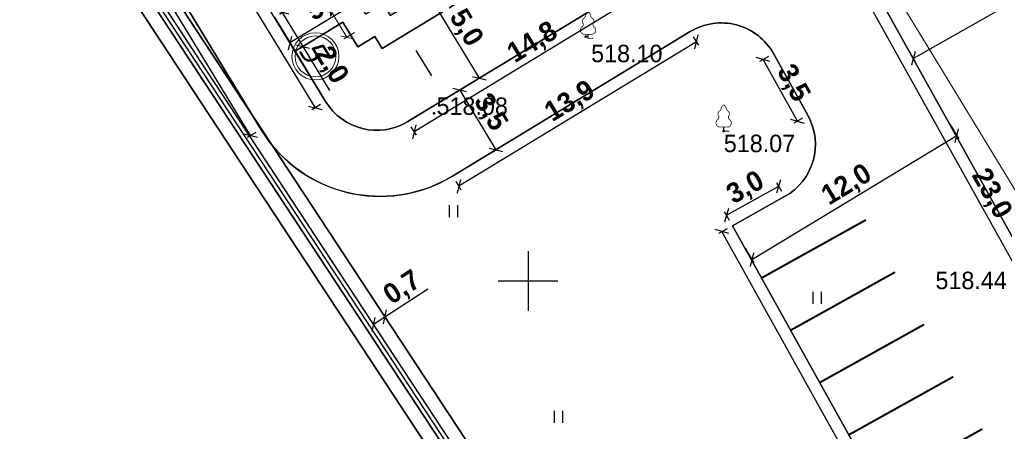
# Model space of a CAD drawing. Header units: millimetres. Extents: x 767170 to 66149698, y -983507 to 2493658.
# Tile 193 of 226: x 2741588 to 2790966, y -617269 to -596635. Entities that reach past the tile are written whole.
import ezdxf

# ---------------------------------------------------------------- set-up
doc = ezdxf.new("R2010")
doc.units = ezdxf.units.MM
for name, color, linetype in [('(001) Сетка', 92, 'Continuous'), ('(004) Точки рельефа', 7, 'Continuous'), ('(022) Возд. Линии', 7, 'Continuous'), ('(036) Растительность', 7, 'Continuous'), ('(038) Деревья', 7, 'Continuous'), ('(040) Ограда', 7, 'Continuous'), ('GLUXOY OG', 7, 'Continuous'), ('os', 3, 'Continuous'), ('YQ_DIM', 3, 'Continuous')]:
    doc.layers.add(name, color=color, linetype=linetype)
doc.styles.add('BLACK', font='tahomabd.ttf')
doc.styles.add('D-431', font='txt')
doc.styles.add('FAYZXON', font='GOTHICB.TTF')
doc.styles.get("Standard").update_dxf_attribs({"font": 'isocpeui.ttf'})
doc.linetypes.add('ОГРАДА_БЕТ', pattern='A,4,["|",Standard,S=0.8,R=0,X=0,Y=-0.8],4', length=8)
doc.linetypes.add('ОГРАДА_ГЛИН', pattern='A,4,["|",Standard,S=0.8,R=0,X=0,Y=-0.8],0.5,["|",Standard,S=0.8,R=0,X=0,Y=-0.8],3.5', length=8)
doc.dimstyles.new('genplan dimension', dxfattribs={"dimtxt": 1100, "dimasz": 450, "dimexe": 450, "dimexo": 0, "dimgap": 80, "dimtad": 1, "dimlfac": 0.001, "dimtxsty": 'BLACK', "dimblk": 'OBLIQUE', "dimcen": 0, "dimclrd": 186, "dimclre": 186, "dimclrt": 186, "dimadec": 1, "dimazin": 0, "dimtfac": 1, "dimtmove": 0, "dimatfit": 3, "dimldrblk": 'OBLIQUE', "dimfxl": 1, "dimlwd": 9, "dimlwe": 9, "dimarcsym": 0})
doc.dimstyles.new('MAGENTA genplan dimension', dxfattribs={"dimtxt": 1000, "dimasz": 500, "dimexe": 200, "dimexo": 300, "dimgap": 100, "dimtad": 1, "dimdec": 1, "dimlfac": 0.001, "dimzin": 1, "dimtxsty": 'FAYZXON', "dimblk": 'OBLIQUE', "dimcen": 0, "dimclrd": 142, "dimclre": 142, "dimclrt": 6, "dimadec": 0, "dimazin": 0, "dimtfac": 1, "dimtdec": 1, "dimtmove": 0, "dimatfit": 3, "dimldrblk": 'OBLIQUE', "dimfxl": 1, "dimlwd": 30, "dimlwe": 30, "dimarcsym": 0})

# ---------------------------------------------------------------- blocks, each defined once
blk = doc.blocks.new('_Oblique')
at = {"color": 0, "linetype": 'ByBlock', "lineweight": -2}
blk.add_line((-0.5, -0.5), (0.5, 0.5), dxfattribs=at)
blk = doc.blocks.new('*D1905')
at = {"color": 186, "lineweight": 9, "transparency": 16777216}
for p, q in [((-59597, -8107), (-59999, -8351)), ((-59614, -8118), (-30888, -55389)), ((-30742, -55300), (-31273, -55623))]:
    blk.add_line(p, q, dxfattribs=at)
at = {"color": 186, "lineweight": 9, "transparency": 16777216, "xscale": 450, "yscale": 450, "zscale": 450}
for p, rotation in [((-59614, -8118), 121.2865699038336), ((-30888, -55389), 301.2865699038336)]:
    blk.add_blockref('_Oblique', p, dxfattribs=dict(at, rotation=rotation))
at = {"color": 186, "transparency": 16777216, "insert": (-44586, -31349), "char_height": 1100, "attachment_point": 5, "rotation": 301.2866, "style": 'BLACK'}
blk.add_mtext('55,32', dxfattribs=at)
blk = doc.blocks.new('*D291')
at = {"color": 186, "lineweight": 9, "transparency": 16777216}
for p, q in [((2205660, -665699), (2205660, -665083)), ((2229660, -665699), (2229660, -665083)), ((2229660, -665533), (2205660, -665533))]:
    blk.add_line(p, q, dxfattribs=at)
at = {"color": 186, "lineweight": 9, "transparency": 16777216, "xscale": 450, "yscale": 450, "zscale": 450, "rotation": 180}
blk.add_blockref('_Oblique', (2205660, -665533), dxfattribs=at)
at = {"color": 186, "lineweight": 9, "transparency": 16777216, "xscale": 450, "yscale": 450, "zscale": 450}
blk.add_blockref('_Oblique', (2229660, -665533), dxfattribs=at)
at = {"color": 186, "transparency": 16777216, "insert": (2217660, -664891), "char_height": 1100, "attachment_point": 5, "style": 'BLACK'}
blk.add_mtext('24', dxfattribs=at)
blk = doc.blocks.new('*D292')
at = {"color": 186, "lineweight": 9, "transparency": 16777216}
for p, q in [((2203535, -650919), (2203996, -650919)), ((2203546, -650919), (2203546, -662919)), ((2203535, -662919), (2203996, -662919))]:
    blk.add_line(p, q, dxfattribs=at)
at = {"color": 186, "lineweight": 9, "transparency": 16777216, "xscale": 450, "yscale": 450, "zscale": 450}
for p, rotation in [((2203546, -650919), 90), ((2203546, -662919), 270)]:
    blk.add_blockref('_Oblique', p, dxfattribs=dict(at, rotation=rotation))
at = {"color": 186, "transparency": 16777216, "insert": (2202905, -656919), "char_height": 1100, "attachment_point": 5, "rotation": 90, "style": 'BLACK'}
blk.add_mtext('12', dxfattribs=at)
blk = doc.blocks.new('I04010')
for p, q in [((-0.412273, 0.007146), (-0.412273, 1.207146)), ((0.387727, 1.207146), (0.387727, 0.007146))]:
    blk.add_line(p, q)
blk = doc.blocks.new('Setka')
at = {"layer": '(001) Сетка'}
for p, q in [((0, 1.5), (0, -1.5)), ((-1.5, 0), (1.5, 0))]:
    blk.add_line(p, q, dxfattribs=at)
blk = doc.blocks.new('karagach-flat-53-flat-1')
at = {"layer": '(038) Деревья', "const_width": 0.0375}
for points in [[(-0.208, 1.009, 0.430853), (-0.255, 0.753, 0.548276)], [(-0.208, 1.009, 0.181567), (-0.117, 1.159, 0.303004)], [(0, 1.312, 0.246034), (-0.117, 1.159, 0.489079)], [(0, 1.312, -0.246034), (0.117, 1.159, -0.489079)], [(0.208, 1.009, -0.181567), (0.117, 1.159, -0.303004)], [(0.208, 1.009, -0.430853), (0.255, 0.753, -0.548276)], [(-0.315, 0.559, 0.626949), (-0.218, 0.206, 0.702465)], [(-0.315, 0.559, 0.383603), (-0.255, 0.753, 0.352912)], [(0.315, 0.559, -0.626949), (0.218, 0.206, -0.702465)], [(0.315, 0.559, -0.383603), (0.255, 0.753, -0.352912)]]:
    blk.add_lwpolyline(points, format="xyb", dxfattribs=at)
for points in [[(0, 0.206), (-0.218, 0.206)], [(0, 0), (0, 0.206)], [(0, 0.206), (0.218, 0.206)], [(0, 0), (0.281, 0)]]:
    blk.add_lwpolyline(points, dxfattribs=at)
at = {"layer": '(038) Деревья'}
blk.add_lwpolyline([(0, 0), (0, 0.206)], dxfattribs=at)
blk = doc.blocks.new('karagach-flat-52-flat-1')
at = {"layer": '(038) Деревья', "const_width": 0.0375}
for points in [[(-0.208, 1.009, 0.430853), (-0.255, 0.753, 0.548276)], [(-0.208, 1.009, 0.181567), (-0.117, 1.159, 0.303004)], [(0, 1.312, 0.246034), (-0.117, 1.159, 0.489079)], [(0, 1.312, -0.246034), (0.117, 1.159, -0.489079)], [(0.208, 1.009, -0.181567), (0.117, 1.159, -0.303004)], [(0.208, 1.009, -0.430853), (0.255, 0.753, -0.548276)], [(-0.315, 0.559, 0.626949), (-0.218, 0.206, 0.702465)], [(-0.315, 0.559, 0.383603), (-0.255, 0.753, 0.352912)], [(0.315, 0.559, -0.626949), (0.218, 0.206, -0.702465)], [(0.315, 0.559, -0.383603), (0.255, 0.753, -0.352912)]]:
    blk.add_lwpolyline(points, format="xyb", dxfattribs=at)
for points in [[(0, 0.206), (-0.218, 0.206)], [(0, 0), (0, 0.206)], [(0, 0.206), (0.218, 0.206)], [(0, 0), (0.281, 0)]]:
    blk.add_lwpolyline(points, dxfattribs=at)
at = {"layer": '(038) Деревья'}
blk.add_lwpolyline([(0, 0), (0, 0.206)], dxfattribs=at)
blk = doc.blocks.new('A$C05d28b1e')
at = {"layer": '(004) Точки рельефа', "color": 7, "linetype": 'ByBlock', "lineweight": -2}
for p in [(-162779, 82), (-170383, -3760), (-155856, -4656)]:
    blk.add_point(p, dxfattribs=at)
at = {"layer": '(040) Ограда', "ltscale": 600, "flags": 128}
blk.add_lwpolyline([(-65264, 129736), (-69528, 127118), (-60665, 110686), (-137359, 64080), (-200340, 25826), (-120613, -95364), (-115995, -101905)], dxfattribs=at)
at = {"layer": '(040) Ограда', "linetype": 'ОГРАДА_БЕТ', "ltscale": 600, "flags": 128}
blk.add_lwpolyline([(-64714, 129605), (-68996, 126975), (-60133, 110541), (-137151, 63738), (-199778, 25699), (-120282, -95139), (-115668, -101674)], dxfattribs=at)
at = {"layer": 'os', "color": 0, "ltscale": 600}
blk.add_line((-171288, -614), (-170516, -1884), dxfattribs=at)
at = {"layer": '(001) Сетка', "xscale": 1000, "yscale": 1000, "zscale": 1000}
blk.add_blockref('Setka', (-165665, -12169), dxfattribs=at)
at = {"layer": '(022) Возд. Линии', "xscale": 1000, "yscale": 1000, "zscale": 1000}
for name, p in [('karagach-flat-53-flat-1', (-162654, -5)), ('karagach-flat-52-flat-1', (-155856, -4656))]:
    blk.add_blockref(name, p, dxfattribs=at)
at = {"layer": '(036) Растительность', "linetype": 'Continuous', "xscale": 500, "yscale": 500, "zscale": 500}
for p in [(-169397, -8971), (-151162, -13313), (-164129, -19282)]:
    blk.add_blockref('I04010', p, dxfattribs=at)
at = {"layer": '(004) Точки рельефа', "linetype": 'ByBlock', "char_height": 875, "attachment_point": 4, "style": 'D-431'}
for s, insert in [('518.10', (-162503, -769)), ('518.08', (-170258, -3410)), ('518.07', (-155849, -5278)), ('518.44', (-145236, -12147))]:
    blk.add_mtext(s, dxfattribs=dict(at, insert=insert))
blk = doc.blocks.new('*U405')
at = {"color": 7, "true_color": 0xffffff, "const_width": 100}
blk.add_lwpolyline([(-3000, 0), (3000, 0)], dxfattribs=at)
blk = doc.blocks.new('*U406')
at = {"color": 0, "linetype": 'ByBlock', "lineweight": -2, "transparency": 16777216}
for p in [(0, 30000), (0, 27000), (0, 24000), (0, 21000), (0, 18000), (0, 15000), (0, 12000), (0, 9000), (0, 6000), (0, 3000), (0, 0)]:
    blk.add_blockref('*U405', p, dxfattribs=at)
blk = doc.blocks.new('*D1619')
at = {"layer": 'YQ_DIM', "color": 142, "lineweight": 30, "transparency": 16777216}
for p, q in [((2736369, -574220), (2735942, -574480)), ((2753166, -602439), (2736113, -574376)), ((2753423, -602284), (2752996, -602543))]:
    blk.add_line(p, q, dxfattribs=at)
at = {"layer": 'YQ_DIM', "color": 142, "lineweight": 30, "transparency": 16777216, "xscale": 500, "yscale": 500, "zscale": 500}
for p, rotation in [((2736113, -574376), 121.2865698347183), ((2753166, -602439), 301.2865698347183)]:
    blk.add_blockref('_Oblique', p, dxfattribs=dict(at, rotation=rotation))
at = {"layer": 'YQ_DIM', "color": 6, "transparency": 16777216, "insert": (2745234, -588047), "char_height": 1000, "attachment_point": 5, "rotation": 301.2866, "style": 'FAYZXON'}
blk.add_mtext('32,8', dxfattribs=at)
blk = doc.blocks.new('*D1621')
at = {"layer": 'YQ_DIM', "color": 142, "lineweight": 30, "transparency": 16777216}
for p, q in [((2775526, -597745), (2763608, -604987)), ((2775370, -597489), (2775630, -597916)), ((2763452, -604731), (2763712, -605158))]:
    blk.add_line(p, q, dxfattribs=at)
at = {"layer": 'YQ_DIM', "color": 142, "lineweight": 30, "transparency": 16777216, "xscale": 500, "yscale": 500, "zscale": 500}
for p, rotation in [((2775526, -597745), 31.28656983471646), ((2763608, -604987), 211.2865698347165)]:
    blk.add_blockref('_Oblique', p, dxfattribs=dict(at, rotation=rotation))
at = {"layer": 'YQ_DIM', "color": 6, "transparency": 16777216, "insert": (2769206, -600772), "char_height": 1000, "attachment_point": 5, "rotation": 31.2866, "style": 'FAYZXON'}
blk.add_mtext('13,9', dxfattribs=at)
blk = doc.blocks.new('*D1623')
at = {"layer": 'YQ_DIM', "color": 142, "lineweight": 30, "transparency": 16777216}
for p, q in [((2779132, -598483), (2778695, -598726)), ((2780588, -601718), (2778870, -598629)), ((2780850, -601572), (2780413, -601815))]:
    blk.add_line(p, q, dxfattribs=at)
at = {"layer": 'YQ_DIM', "color": 142, "lineweight": 30, "transparency": 16777216, "xscale": 500, "yscale": 500, "zscale": 500}
for p, rotation in [((2778870, -598629), 119.0884551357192), ((2780588, -601718), 299.0884551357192)]:
    blk.add_blockref('_Oblique', p, dxfattribs=dict(at, rotation=rotation))
at = {"layer": 'YQ_DIM', "color": 6, "transparency": 16777216, "insert": (2780337, -599836), "char_height": 1000, "attachment_point": 5, "rotation": 299.0885, "style": 'FAYZXON'}
blk.add_mtext('3,5', dxfattribs=at)
blk = doc.blocks.new('*D1625')
at = {"layer": 'YQ_DIM', "color": 142, "lineweight": 30, "transparency": 16777216}
for p, q in [((2779804, -605244), (2779560, -604807)), ((2777036, -606440), (2779658, -604982)), ((2777182, -606703), (2776939, -606266))]:
    blk.add_line(p, q, dxfattribs=at)
at = {"layer": 'YQ_DIM', "color": 142, "lineweight": 30, "transparency": 16777216, "xscale": 500, "yscale": 500, "zscale": 500}
for p, rotation in [((2779658, -604982), 29.08845513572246), ((2777036, -606440), 209.0884551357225)]:
    blk.add_blockref('_Oblique', p, dxfattribs=dict(at, rotation=rotation))
at = {"layer": 'YQ_DIM', "color": 6, "transparency": 16777216, "insert": (2778009, -605104), "char_height": 1000, "attachment_point": 5, "rotation": 29.0885, "style": 'FAYZXON'}
blk.add_mtext('3,0', dxfattribs=at)
blk = doc.blocks.new('*D1626')
at = {"layer": 'YQ_DIM', "color": 142, "lineweight": 30, "transparency": 16777216}
for p, q in [((2777066, -607111), (2776629, -607354)), ((2794305, -638716), (2776803, -607256)), ((2794567, -638570), (2794130, -638813))]:
    blk.add_line(p, q, dxfattribs=at)
at = {"layer": 'YQ_DIM', "color": 142, "lineweight": 30, "transparency": 16777216, "xscale": 500, "yscale": 500, "zscale": 500}
for p, rotation in [((2776803, -607256), 119.0884551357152), ((2794305, -638716), 299.0884551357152)]:
    blk.add_blockref('_Oblique', p, dxfattribs=dict(at, rotation=rotation))
at = {"layer": 'YQ_DIM', "color": 6, "transparency": 16777216, "insert": (2786162, -622648), "char_height": 1000, "attachment_point": 5, "rotation": 299.0885, "style": 'FAYZXON'}
blk.add_mtext('36,0', dxfattribs=at)
blk = doc.blocks.new('*D1673')
at = {"layer": 'YQ_DIM', "color": 142, "lineweight": 30, "transparency": 16777216}
for p, q in [((2742736, -577957), (2742308, -578217)), ((2756417, -601049), (2742479, -578113)), ((2756674, -600893), (2756246, -601153))]:
    blk.add_line(p, q, dxfattribs=at)
at = {"layer": 'YQ_DIM', "color": 142, "lineweight": 30, "transparency": 16777216, "xscale": 500, "yscale": 500, "zscale": 500}
for p, rotation in [((2742479, -578113), 121.2865698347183), ((2756417, -601049), 301.2865698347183)]:
    blk.add_blockref('_Oblique', p, dxfattribs=dict(at, rotation=rotation))
at = {"layer": 'YQ_DIM', "color": 6, "transparency": 16777216, "insert": (2750042, -589220), "char_height": 1000, "attachment_point": 5, "rotation": 301.2866, "style": 'FAYZXON'}
blk.add_mtext('26,8', dxfattribs=at)
blk = doc.blocks.new('*D1675')
at = {"layer": 'YQ_DIM', "color": 142, "lineweight": 30, "transparency": 16777216}
for p, q in [((2773864, -594308), (2774124, -594735)), ((2774020, -594564), (2761363, -602256)), ((2761207, -602000), (2761467, -602427))]:
    blk.add_line(p, q, dxfattribs=at)
at = {"layer": 'YQ_DIM', "color": 142, "lineweight": 30, "transparency": 16777216, "xscale": 500, "yscale": 500, "zscale": 500}
for p, rotation in [((2774020, -594564), 31.28656983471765), ((2761363, -602256), 211.2865698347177)]:
    blk.add_blockref('_Oblique', p, dxfattribs=dict(at, rotation=rotation))
at = {"layer": 'YQ_DIM', "color": 6, "transparency": 16777216, "insert": (2767331, -597816), "char_height": 1000, "attachment_point": 5, "rotation": 31.2866, "style": 'FAYZXON'}
blk.add_mtext('14,8', dxfattribs=at)
blk = doc.blocks.new('*D1567')
at = {"layer": 'YQ_DIM', "color": 142, "lineweight": 30, "transparency": 16777216}
for p, q in [((2784343, -595508), (2783906, -595751)), ((2795274, -615773), (2784080, -595654)), ((2795536, -615628), (2795099, -615871))]:
    blk.add_line(p, q, dxfattribs=at)
at = {"layer": 'YQ_DIM', "color": 142, "lineweight": 30, "transparency": 16777216, "xscale": 500, "yscale": 500, "zscale": 500}
for p, rotation in [((2784080, -595654), 119.0884551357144), ((2795274, -615773), 299.0884551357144)]:
    blk.add_blockref('_Oblique', p, dxfattribs=dict(at, rotation=rotation))
at = {"layer": 'YQ_DIM', "color": 6, "transparency": 16777216, "insert": (2790285, -605376), "char_height": 1000, "attachment_point": 5, "rotation": 299.0885, "style": 'FAYZXON'}
blk.add_mtext('23,0', dxfattribs=at)
blk = doc.blocks.new('*D1700')
at = {"color": 142, "lineweight": 30, "transparency": 16777216}
for p, q in [((2759904, -611533), (2762051, -610120)), ((2759319, -611918), (2759904, -611533)), ((2759830, -611421), (2760014, -611700)), ((2759245, -611806), (2759429, -612085))]:
    blk.add_line(p, q, dxfattribs=at)
at = {"color": 142, "lineweight": 30, "transparency": 16777216, "xscale": 500, "yscale": 500, "zscale": 500}
for p, rotation in [((2759904, -611533), 33.33981907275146), ((2759319, -611918), 213.3398190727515)]:
    blk.add_blockref('_Oblique', p, dxfattribs=dict(at, rotation=rotation))
at = {"color": 6, "transparency": 16777216, "insert": (2760804, -610109), "char_height": 1000, "attachment_point": 5, "rotation": 33.3398, "style": 'FAYZXON'}
blk.add_mtext('0,7', dxfattribs=at)
blk = doc.blocks.new('*D1712')
at = {"color": 142, "lineweight": 30, "transparency": 16777216}
for p, q in [((2754616, -596352), (2754915, -596170)), ((2754744, -596274), (2755783, -597983)), ((2755654, -598061), (2755954, -597879)), ((2755783, -597983), (2757123, -600188))]:
    blk.add_line(p, q, dxfattribs=at)
at = {"color": 142, "lineweight": 30, "transparency": 16777216, "xscale": 500, "yscale": 500, "zscale": 500}
for p, rotation in [((2754744, -596274), 121.2865698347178), ((2755783, -597983), 301.2865698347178)]:
    blk.add_blockref('_Oblique', p, dxfattribs=dict(at, rotation=rotation))
at = {"color": 6, "transparency": 16777216, "insert": (2757177, -598938), "char_height": 1000, "attachment_point": 5, "rotation": 301.2866, "style": 'FAYZXON'}
blk.add_mtext('2,0', dxfattribs=at)
blk = doc.blocks.new('*D1718')
at = {"color": 142, "lineweight": 30, "transparency": 16777216}
for p, q in [((2759416, -595200), (2755143, -597796)), ((2760008, -596175), (2759312, -595029)), ((2755735, -598772), (2755039, -597626))]:
    blk.add_line(p, q, dxfattribs=at)
at = {"color": 142, "lineweight": 30, "transparency": 16777216, "xscale": 500, "yscale": 500, "zscale": 500}
for p, rotation in [((2759416, -595200), 31.28656983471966), ((2755143, -597796), 211.2865698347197)]:
    blk.add_blockref('_Oblique', p, dxfattribs=dict(at, rotation=rotation))
at = {"color": 6, "transparency": 16777216, "insert": (2756918, -595904), "char_height": 1000, "attachment_point": 5, "rotation": 31.2866, "style": 'FAYZXON'}
blk.add_mtext('5,0', dxfattribs=at)
blk = doc.blocks.new('*D1720')
at = {"color": 142, "lineweight": 30, "transparency": 16777216}
for p, q in [((2761817, -595427), (2762207, -595190)), ((2762036, -595294), (2764633, -599567)), ((2764414, -599700), (2764804, -599463))]:
    blk.add_line(p, q, dxfattribs=at)
at = {"color": 142, "lineweight": 30, "transparency": 16777216, "xscale": 500, "yscale": 500, "zscale": 500}
for p, rotation in [((2762036, -595294), 121.28656983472), ((2764633, -599567), 301.28656983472)]:
    blk.add_blockref('_Oblique', p, dxfattribs=dict(at, rotation=rotation))
at = {"color": 6, "transparency": 16777216, "insert": (2763929, -597069), "char_height": 1000, "attachment_point": 5, "rotation": 301.2866, "style": 'FAYZXON'}
blk.add_mtext('5,0', dxfattribs=at)
blk = doc.blocks.new('*D1774')
at = {"color": 142, "lineweight": 30, "transparency": 16777216}
for p, q in [((2788242, -601878), (2788687, -602612)), ((2778310, -608658), (2788583, -602441)), ((2777969, -608094), (2778413, -608829))]:
    blk.add_line(p, q, dxfattribs=at)
at = {"color": 142, "lineweight": 30, "transparency": 16777216, "xscale": 500, "yscale": 500, "zscale": 500}
for p, rotation in [((2788583, -602441), 31.17801170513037), ((2778310, -608658), 211.1780117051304)]:
    blk.add_blockref('_Oblique', p, dxfattribs=dict(at, rotation=rotation))
at = {"color": 6, "transparency": 16777216, "insert": (2783087, -604955), "char_height": 1000, "attachment_point": 5, "rotation": 31.178, "style": 'FAYZXON'}
blk.add_mtext('12,0', dxfattribs=at)
blk = doc.blocks.new('*D1775')
at = {"color": 142, "lineweight": 30, "transparency": 16777216}
for p, q in [((2763492, -600260), (2763824, -600058)), ((2763653, -600162), (2765471, -603153)), ((2765309, -603252), (2765642, -603050))]:
    blk.add_line(p, q, dxfattribs=at)
at = {"color": 142, "lineweight": 30, "transparency": 16777216, "xscale": 500, "yscale": 500, "zscale": 500}
for p, rotation in [((2763653, -600162), 121.2865698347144), ((2765471, -603153), 301.2865698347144)]:
    blk.add_blockref('_Oblique', p, dxfattribs=dict(at, rotation=rotation))
at = {"color": 6, "transparency": 16777216, "insert": (2765156, -601297), "char_height": 1000, "attachment_point": 5, "rotation": 301.2866, "style": 'FAYZXON'}
blk.add_mtext('3,5', dxfattribs=at)
blk = doc.blocks.new('*D1797')
at = {"color": 142, "lineweight": 30, "transparency": 16777216}
for p, q in [((2802004, -589194), (2802326, -589762)), ((2786399, -598573), (2802227, -589588)), ((2786175, -598179), (2786497, -598747))]:
    blk.add_line(p, q, dxfattribs=at)
at = {"color": 142, "lineweight": 30, "transparency": 16777216, "xscale": 500, "yscale": 500, "zscale": 500}
for p, rotation in [((2802227, -589588), 29.57948856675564), ((2786399, -598573), 209.5794885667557)]:
    blk.add_blockref('_Oblique', p, dxfattribs=dict(at, rotation=rotation))
at = {"color": 6, "transparency": 16777216, "insert": (2793970, -593476), "char_height": 1000, "attachment_point": 5, "rotation": 29.5795, "style": 'FAYZXON'}
blk.add_mtext('18,2', dxfattribs=at)
blk = doc.blocks.new('A$C2cdd6916')
dim = blk.add_linear_dim(base=(-30888.110056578, -55388.882923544), p1=(-59597.220211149, -8107.421278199), p2=(-30741.657936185, -55299.885650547), angle=121.286569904, dimstyle='genplan dimension')
dim.commit()
dim.dimension.update_dxf_attribs({"geometry": '*D1905', "text_midpoint": (-44586.204274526, -31349.228369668)})
blk = doc.blocks.new('A$C42de6a65')
h = blk.add_hatch(color=1)
h.dxf.hatch_style = 1
h.paths.add_polyline_path([(-12199.948, -6200), (12199.843, -6200), (12199.948, 6200), (-12199.843, 6200)])
for points in [[(-8999.948, 6200), (-8999.948, 7200), (-11499.948, 7200), (-11499.948, 6200)], [(5500.052, 6200), (5500.052, 7200), (3000.052, 7200), (3000.052, 6200)], [(11500.052, 6200), (11500.052, 7200), (9000.052, 7200), (9000.052, 6200)], [(-9299.948, 6200), (-9299.948, 6900), (-11199.948, 6900), (-11199.948, 6200)], [(5200.052, 6200), (5200.052, 6900), (3300.052, 6900), (3300.052, 6200)], [(11200.052, 6200), (11200.052, 6900), (9300.052, 6900), (9300.052, 6200)], [(-9299.948, -6200), (-9299.948, -6900), (-11199.948, -6900), (-11199.948, -6200)], [(5200.052, -6200), (5200.052, -6900), (3300.052, -6900), (3300.052, -6200)], [(11200.052, -6200), (11200.052, -6900), (9300.052, -6900), (9300.052, -6200)]]:
    blk.add_lwpolyline(points)
blk.add_lwpolyline([(-12199.948, -6200), (12199.843, -6200), (12199.948, 6200), (-12199.843, 6200)], close=True)
at = {"color": 2}
blk.add_lwpolyline([(11999.948, 5999.702), (-12000.052, 5999.702), (-12000.052, -6000.298), (11999.948, -6000.298)], close=True, dxfattribs=at)
at = {"color": 7}
for points in [[(-8999.948, -6200), (-8999.948, -7200), (-11499.948, -7200), (-11499.948, -6200)], [(5500.052, -6200), (5500.052, -7200), (3000.052, -7200), (3000.052, -6200)], [(11500.052, -6200), (11500.052, -7200), (9000.052, -7200), (9000.052, -6200)]]:
    blk.add_lwpolyline(points, dxfattribs=at)
at = {"layer": 'os', "color": 0, "lineweight": 0}
for centre, radius in [((-15814.96, 6000), 1181.25), ((-15814.96, 6000), 1023.75), ((-15814.96, -6000), 1181.25), ((-15814.96, -6000), 1023.75), ((-12000.052, -10461.714), 1181.25), ((11999.948, -10461.714), 1181.25), ((-12000.052, -10461.714), 1023.75), ((11999.948, -10461.714), 1023.75)]:
    blk.add_circle(centre, radius, dxfattribs=at)
at = {"ltscale": 50}
for s, p in [('В', (-16508.335, 5509.405)), ('А', (-16508.335, -6490.595)), ('1', (-12757.256, -11057.397)), ('5', (11242.744, -11057.397))]:
    blk.add_text(s, height=1260, dxfattribs=at).set_placement(p)
dim = blk.add_linear_dim(base=(-14114.387, -6000), p1=(-14125.549, 6000), p2=(-14125.549, -6000), angle=90, dimstyle='genplan dimension')
dim.commit()
dim.dimension.update_dxf_attribs({"geometry": '*D292', "text_midpoint": (-14755.099, 0), "insert": (-2217660.378, 656918.593)})
dim = blk.add_linear_dim(base=(-12000.052, -8614.606), p1=(11999.948, -8780.464), p2=(-12000.052, -8780.464), dimstyle='genplan dimension')
dim.commit()
dim.dimension.update_dxf_attribs({"geometry": '*D291', "text_midpoint": (-0.052, -7972.416), "insert": (-2217660.378, 656918.593)})

msp = doc.modelspace()

# ---------------------------------------------------------------- block references
msp.add_blockref('A$C2cdd6916', (2829531.98, -561540.58, -3656))
at = {"rotation": 301.287054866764}
msp.add_blockref('A$C42de6a65', (2759127.03, -582786.09, -3656), dxfattribs=at)

# ---------------------------------------------------------------- next in the draw order: block references
at = {"color": 5, "lineweight": 50}
msp.add_blockref('A$C05d28b1e', (2932748.06, -597565.05), dxfattribs=at)

# ---------------------------------------------------------------- next in the draw order: linework, layer by layer
for points in [[(2849025.24, -738923.43), (2846633.24, -741009.51), (2808064.75, -688015.26), (2731424.38, -571517.97), (2862404, -491940.66), (2925501.59, -604375.82), (2894245.04, -625055.52), (2894084.7, -628553.13), (2896032.82, -631192.96), (2875191.31, -649913.64), (2906180.05, -689868.9), (2858306.41, -730978.06), (2859153.09, -731963.84), (2854323.65, -736111.82)], [(2906180.05, -689868.9), (2875191.31, -649913.64), (2896032.82, -631192.96), (2894084.7, -628553.13), (2894245.04, -625055.52), (2925501.59, -604375.82), (2862404, -491940.66), (2731424.38, -571517.97), (2808064.75, -688015.26)], [(2808640.46, -687616.72), (2732407.98, -571739.45), (2862148.18, -492915.16), (2924572.74, -604151.02), (2893562.06, -624668.05), (2893374.06, -628769.05), (2895092.06, -631097.05), (2874239.06, -649828.05), (2905218.78, -689771.68)], [(2904671.28, -689718.44), (2873694.92, -649779.14), (2894554.49, -631042.24), (2892967.99, -628892.43), (2893171.79, -624446.63), (2924041.97, -604022.56), (2862002, -493472.01), (2732970.04, -571866.01), (2808969.43, -687388.99)], [(2866840.86, -503524.83), (2861746.18, -494446.5), (2733953.64, -572087.48), (2809545.14, -686990.45), (2846931.78, -738360.79), (2847915.34, -737503.02)], [(2756929.91, -600737.47), (2742991.9, -577801.35)], [(2740260.53, -580046.26), (2753229.88, -601388.36)], [(2754359.4, -596507.47), (2755398.03, -598216.64), (2757790.84, -596762.55), (2758543.85, -598001.69), (2759398.45, -597482.36), (2759761.86, -598080.39), (2772409.83, -590394.36)], [(2754359.4, -596507.47), (2755398.03, -598216.64), (2757790.84, -596762.55), (2758543.85, -598001.69), (2759398.45, -597482.36), (2759761.86, -598080.39), (2772409.83, -590394.36)], [(2773708.6, -594051.74), (2761051.61, -601743.25)], [(2784604.8, -595361.87), (2795798.07, -615481.75)], [(2763296.52, -604474.62), (2775214.6, -597232.14)], [(2779394.17, -598337.4), (2781112.52, -601426.14)], [(2753229.88, -601388.36), (2753679.22, -602127.79)], [(2779949.39, -605506.23), (2777327.78, -606964.71)], [(2794829.51, -638424.04), (2777327.78, -606964.71)], [(2777327.78, -606964.71), (2794829.51, -638424.04)], [(2794829.51, -638424.04), (2777327.78, -606964.71)]]:
    msp.add_lwpolyline(points)
for points in [[(2809545.14, -686990.45), (2754229.9, -602908.45, -0.03415901), (2753679.22, -602127.79), (2753229.88, -601388.36), (2733953.64, -572087.48), (2861746.18, -494446.5), (2866840.86, -503524.83), (2864029.81, -505186.6), (2867083.12, -510351.6), (2869777.97, -508758.53), (2923113.12, -603797.76), (2892488.82, -624059.16), (2892257.35, -629108.35), (2893613.74, -630946.33), (2872742.68, -649693.55), (2903709.99, -689621.19)], [(2757535.03, -565453.16, -0.42549538), (2761714.6, -566558.42), (2769388.96, -580353.06), (2770361.99, -582102.09), (2772308.06, -585600.14), (2773281.1, -587349.17), (2774772.25, -590029.52, -0.40302103), (2773708.6, -594051.74), (2761051.61, -601743.25, -0.41421356), (2756929.91, -600737.47), (2742991.9, -577801.35, -0.41421356), (2743997.69, -573679.65), (2757535.03, -565453.16)], [(2795798.07, -615481.75), (2784604.8, -595361.87, -0.40656026), (2785699.76, -591320.89), (2796322.96, -585040.94, -0.39307255)], [(2775214.6, -597232.14, -0.42549538), (2779394.17, -598337.4)], [(2761051.61, -601743.25, -0.41421356), (2756929.91, -600737.47)], [(2781112.52, -601426.14, -0.41421356), (2779949.39, -605506.23)], [(2753679.22, -602127.79, 0.41421356), (2763296.52, -604474.62)]]:
    msp.add_lwpolyline(points, format="xyb")
at = {"lineweight": 30}
for points in [[(2848841.45, -508402.75), (2761750.14, -558796.11), (2741368.22, -571181.97), (2736625.3, -574064.19), (2753229.88, -601388.36), (2753679.22, -602127.79, 0.41421356), (2763296.52, -604474.62), (2775214.6, -597232.14, -0.42549538), (2779394.17, -598337.4), (2781112.52, -601426.14, -0.41421356), (2779949.39, -605506.23), (2777327.78, -606964.71), (2794829.51, -638424.04)], [(2775214.6, -597232.14, -0.42549538), (2779394.17, -598337.4)], [(2779394.17, -598337.4, 0.42549538), (2775214.6, -597232.14)], [(2761051.61, -601743.25, -0.41421356), (2756929.91, -600737.47)], [(2756929.91, -600737.47, 0.41421356), (2761051.61, -601743.25)], [(2781112.52, -601426.14, -0.41421356), (2779949.39, -605506.23)], [(2779949.39, -605506.23, 0.41421356), (2781112.52, -601426.14)], [(2754229.9, -602908.45, -0.03415901), (2753679.22, -602127.79)], [(2753679.22, -602127.79, 0.41421356), (2763296.52, -604474.62)], [(2763296.52, -604474.62, -0.37475214), (2754229.9, -602908.45)]]:
    msp.add_lwpolyline(points, format="xyb", dxfattribs=at)
for points in [[(2773708.6, -594051.74), (2761051.61, -601743.25, -0.41421356), (2756929.91, -600737.47), (2742991.9, -577801.35, -0.41421356), (2743997.69, -573679.65), (2757535.03, -565453.16, -0.42549538), (2761714.6, -566558.42), (2769388.96, -580353.06), (2770361.99, -582102.09), (2772308.06, -585600.14), (2773281.1, -587349.17), (2774772.25, -590029.52, -0.40302103)], [(2773708.6, -594051.74), (2761051.61, -601743.25, -0.41421356), (2756929.91, -600737.47), (2742991.9, -577801.35, -0.41421356), (2743997.69, -573679.65), (2757535.03, -565453.16, -0.42549538), (2761714.6, -566558.42), (2769388.96, -580353.06), (2770361.99, -582102.09), (2772308.06, -585600.14), (2773281.1, -587349.17), (2774772.25, -590029.52, -0.40302103)], [(2813410.69, -608423.9), (2811002.96, -604270.26), (2809998.72, -604880.53), (2804909.39, -596505.64), (2805956.14, -595869.54), (2800240.47, -586200.87, 0.39307267), (2796322.96, -585040.94), (2785699.76, -591320.89, 0.40656026), (2784604.8, -595361.87), (2795798.07, -615481.75, 0.42549538), (2799977.64, -616587.01)], [(2773708.6, -594051.74, 0.40302103), (2774772.25, -590029.52), (2773281.1, -587349.17), (2772147.93, -588037.79), (2772900.94, -589276.92), (2772046.36, -589796.24), (2772409.83, -590394.36), (2759761.86, -598080.39), (2759398.45, -597482.36), (2758543.85, -598001.69), (2757790.84, -596762.55), (2755398.03, -598216.64), (2756929.91, -600737.47, 0.41421356), (2761051.61, -601743.25)], [(2801111.68, -639142.48, 0.48309225), (2796768.68, -637345.22), (2794829.51, -638424.04), (2777327.78, -606964.71), (2779949.39, -605506.23, 0.41421356), (2781112.52, -601426.14), (2779394.17, -598337.4, 0.42549538), (2775214.6, -597232.14), (2763296.52, -604474.62, -0.37475214), (2754229.9, -602908.45), (2809545.14, -686990.45), (2846931.78, -738360.79), (2847915.34, -737503.02), (2827182.73, -709015.8), (2806747.37, -658886.99)]]:
    msp.add_lwpolyline(points, format="xyb", close=True)
for points in [[(2731424.38, -571517.97), (2808064.75, -688015.26)], [(2808640.46, -687616.72), (2732407.98, -571739.45)], [(2732970.04, -571866.01), (2808969.43, -687388.99)], [(2753229.88, -601388.36), (2733953.64, -572087.48)], [(2733953.64, -572087.48), (2753229.88, -601388.36)], [(2736625.3, -574064.19), (2753229.88, -601388.36)], [(2753229.88, -601388.36), (2736625.3, -574064.19)], [(2756929.91, -600737.47), (2742991.9, -577801.35)], [(2759761.86, -598080.39), (2772409.83, -590394.36)], [(2772409.83, -590394.36), (2759761.86, -598080.39)], [(2773708.6, -594051.74), (2761051.61, -601743.25)], [(2761051.61, -601743.25), (2773708.6, -594051.74)], [(2795798.07, -615481.75), (2784604.8, -595361.87)], [(2784604.8, -595361.87), (2795798.07, -615481.75)], [(2754359.4, -596507.47), (2755398.03, -598216.64)], [(2755398.03, -598216.64), (2757790.84, -596762.55)], [(2757790.84, -596762.55), (2755398.03, -598216.64)], [(2757790.84, -596762.55), (2758543.85, -598001.69)], [(2758543.85, -598001.69), (2757790.84, -596762.55)], [(2763296.52, -604474.62), (2775214.6, -597232.14)], [(2775214.6, -597232.14), (2763296.52, -604474.62)], [(2758543.85, -598001.69), (2759398.45, -597482.36)], [(2759398.45, -597482.36), (2758543.85, -598001.69)], [(2759398.45, -597482.36), (2759761.86, -598080.39)], [(2759761.86, -598080.39), (2759398.45, -597482.36)], [(2755398.03, -598216.64), (2756929.91, -600737.47)], [(2779394.17, -598337.4), (2781112.52, -601426.14)], [(2781112.52, -601426.14), (2779394.17, -598337.4)], [(2753679.22, -602127.79), (2753229.88, -601388.36)], [(2753229.88, -601388.36), (2753679.22, -602127.79)], [(2809545.14, -686990.45), (2754229.9, -602908.45)], [(2754229.9, -602908.45), (2809545.14, -686990.45)], [(2779949.39, -605506.23), (2777327.78, -606964.71)], [(2777327.78, -606964.71), (2779949.39, -605506.23)], [(2777327.78, -606964.71), (2794829.51, -638424.04)], [(2794829.51, -638424.04), (2777327.78, -606964.71)]]:
    msp.add_lwpolyline(points, dxfattribs=at)
at = {"layer": 'GLUXOY OG', "color": 186, "linetype": 'ОГРАДА_ГЛИН', "lineweight": 30, "ltscale": 400}
for points in [[(2846749.34, -739979.46), (2808640.46, -687616.72), (2732407.98, -571739.45), (2862148.18, -492915.16), (2924572.74, -604151.02), (2893562.06, -624668.05), (2893374.06, -628769.05), (2895092.06, -631097.05), (2874239.06, -649828.05), (2905218.78, -689771.68)], [(2904671.28, -689718.44), (2873694.92, -649779.14), (2894554.49, -631042.24), (2892967.99, -628892.43), (2893171.79, -624446.63), (2924041.97, -604022.56), (2862002, -493472.01), (2732970.04, -571866.01), (2808969.43, -687388.99), (2846815.68, -739390.85)]]:
    msp.add_lwpolyline(points, dxfattribs=at)
at = {"layer": 'GLUXOY OG', "color": 186, "lineweight": 30, "ltscale": 400}
msp.add_lwpolyline([(2904945.03, -689745.06), (2873966.99, -649803.59), (2894823.28, -631069.65), (2893171.03, -628830.74), (2893366.93, -624557.34), (2924307.36, -604086.79), (2862075.09, -493193.58), (2732689.01, -571802.73), (2808804.94, -687502.85), (2846782.51, -739685.15)], dxfattribs=at)

# ---------------------------------------------------------------- next in the draw order: block references
at = {"rotation": 29.08845513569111}
msp.add_blockref('*U406', (2795992.65, -634343.95), dxfattribs=at)

# ---------------------------------------------------------------- next in the draw order: dimensions: what is measured, and where the dimension line sits
for p1, p2, distance, picture, middle in [((2786026.63, -597917.61), (2801855.58, -588933.01), -753.36, '*D1797', (2793969.83, -593475.91)), ((2760164.18, -596431.71), (2755891.28, -599028.3), -1441.49, '*D1718', (2756918.12, -595904.06)), ((2761560.94, -595582.91), (2764157.53, -599855.82), 556.22, '*D1720', (2763928.65, -597069.5)), ((2754359.4, -596507.47), (2755398.03, -598216.64), 450.13, '*D1712', (2757176.63, -598938.06)), ((2763235.23, -600416.29), (2765052.85, -603407.32), 488.97, '*D1775', (2765155.98, -601296.86)), ((2777813.28, -607837.4), (2788086.87, -601620.88), -958.78, '*D1774', (2783086.55, -604954.67)), ((2759080.5, -611555.25), (2759665.3, -611170.53), -433.87, '*D1700', (2760804.13, -610108.55))]:
    dim = msp.add_aligned_dim(p1=p1, p2=p2, distance=distance, dimstyle='MAGENTA genplan dimension')
    dim.commit()
    dim.dimension.update_dxf_attribs({"geometry": picture, "text_midpoint": middle})
at = {"layer": 'YQ_DIM'}
for p1, p2, picture, middle in [((2753679.22, -602127.79), (2736625.3, -574064.19), '*D1619', (2745233.59, -588046.57)), ((2756929.91, -600737.47), (2742991.9, -577801.35), '*D1673', (2750042.24, -589219.98)), ((2773708.6, -594051.74), (2761051.61, -601743.25), '*D1675', (2767330.68, -597816.16)), ((2795798.07, -615481.75), (2784604.8, -595361.87), '*D1567', (2790284.61, -605375.54)), ((2775214.6, -597232.14), (2763296.52, -604474.62), '*D1621', (2769206.13, -600772.05)), ((2781112.52, -601426.14), (2779394.17, -598337.4), '*D1623', (2780336.51, -599835.5)), ((2777327.78, -606964.71), (2779949.39, -605506.23), '*D1625', (2778008.92, -605103.66)), ((2794829.51, -638424.04), (2777327.78, -606964.71), '*D1626', (2786161.82, -622648.1))]:
    dim = msp.add_aligned_dim(p1=p1, p2=p2, distance=600, dimstyle='MAGENTA genplan dimension', dxfattribs=at)
    dim.commit()
    dim.dimension.update_dxf_attribs({"geometry": picture, "text_midpoint": middle})

doc.saveas('drawing.dxf')
